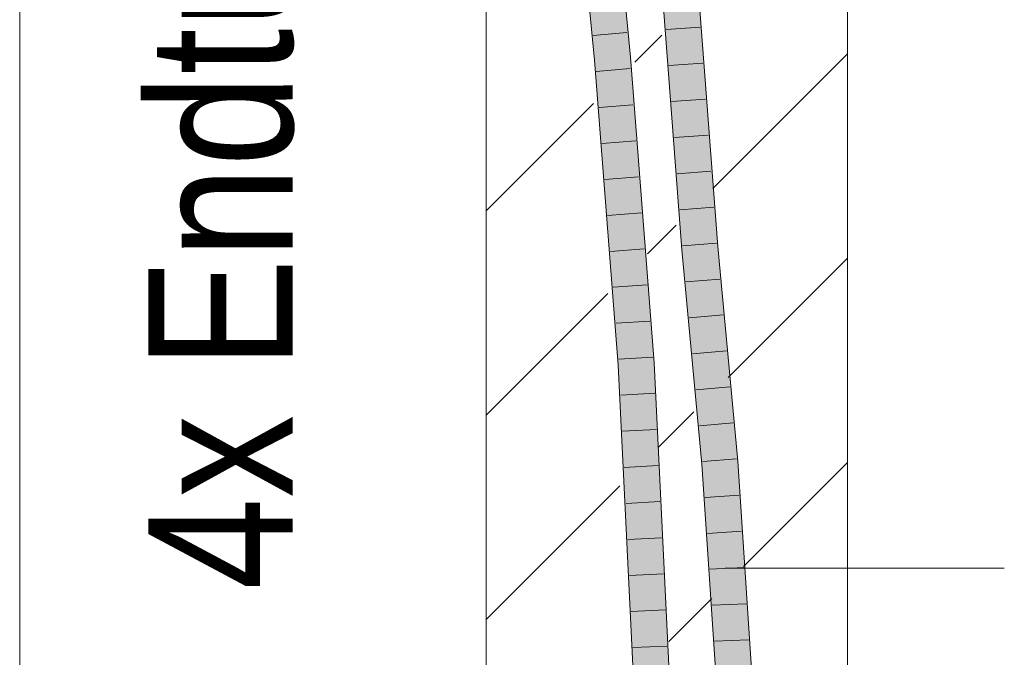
# Model space of a CAD drawing. Extents: x -720 to 300, y 62 to 1162.
# Tile 224 of 256: x 227.95 to 234.76, y 861.35 to 865.77. Entities that reach past the tile are written whole.
import ezdxf
from ezdxf.lldxf.tags import DXFTag

# ---------------------------------------------------------------- set-up
doc = ezdxf.new("R2010")
doc.units = 0
doc.layers.get('0').update_dxf_attribs({"lineweight": 13})
for name, color, linetype, lineweight, true_color in [('E_Detail_Beschriftung', 7, 'Continuous', 13, 0x009900), ('E_Detail_Wandschraffur', 7, 'Continuous', 5, 0xc0c0c0), ('E_Leerrohr 25-A06G942U8I', 7, 'Continuous', 9, 0xff8000), ('E_Leerrohr 25-Shading', 7, 'Continuous', 9, 0xff8000)]:
    doc.layers.add(name, color=color, linetype=linetype, lineweight=lineweight, true_color=true_color)
doc.layers.add('E_Detail_Linie_Text_Bem', color=7, linetype='Continuous', lineweight=13)
doc.styles.get("Standard").update_dxf_attribs({"font": 'ARIALN.TTF'})
tags = doc.linetypes.add('fein_strichliert', pattern=[4, 1, -2, 1]).pattern_tags.tags
tags[8:9] = [DXFTag(74, 4), DXFTag(75, 0), DXFTag(340, '0'), DXFTag(46, 0.0), DXFTag(50, 0.0), DXFTag(44, 0.0), DXFTag(45, 0.0)]
tags[6:7] = [DXFTag(74, 4), DXFTag(75, 0), DXFTag(340, '0'), DXFTag(46, 0.0), DXFTag(50, 0.0), DXFTag(44, 0.0), DXFTag(45, 0.0)]
tags[4:5] = [DXFTag(74, 4), DXFTag(75, 0), DXFTag(340, '0'), DXFTag(46, 0.0), DXFTag(50, 0.0), DXFTag(44, 0.0), DXFTag(45, 0.0)]
tags = doc.linetypes.add('fein_strichliert-A06G942X8I', pattern=[4, 1, -2, 1]).pattern_tags.tags
tags[8:9] = [DXFTag(74, 4), DXFTag(75, 0), DXFTag(340, '0'), DXFTag(46, 0.0), DXFTag(50, 0.0), DXFTag(44, 0.0), DXFTag(45, 0.0)]
tags[6:7] = [DXFTag(74, 4), DXFTag(75, 0), DXFTag(340, '0'), DXFTag(46, 0.0), DXFTag(50, 0.0), DXFTag(44, 0.0), DXFTag(45, 0.0)]
tags[4:5] = [DXFTag(74, 4), DXFTag(75, 0), DXFTag(340, '0'), DXFTag(46, 0.0), DXFTag(50, 0.0), DXFTag(44, 0.0), DXFTag(45, 0.0)]

# ---------------------------------------------------------------- blocks, each defined once
blk = doc.blocks.new('Shading-A06G93YB8I', base_point=(231.5078, 857.4585))
at = {"layer": 'E_Leerrohr 25-Shading', "color": 43, "true_color": 0xd7ab7f}
for points in [[(231.9234, 865.4859), (231.9599, 865.4891), (231.7409, 867.3815), (231.7773, 867.385)], [(232.136, 865.5044), (232.1725, 865.5076), (231.9533, 867.4018), (231.9898, 867.4053)], [(232.4402, 865.8209), (232.4036, 865.8186), (232.565, 864.1779), (232.5286, 864.1748)], [(232.6225, 865.8321), (232.6166, 865.8317), (232.7412, 864.1927)], [(232.7777, 864.1958), (232.6532, 865.834), (232.7412, 864.1927), (232.6225, 865.8321)], [(231.9599, 865.4891), (231.9234, 865.4859), (231.977, 865.2595)], [(231.9775, 865.2535), (231.977, 865.2595), (231.9419, 865.2504), (231.9234, 865.4859)], [(231.9599, 865.4891), (231.977, 865.2595), (231.9783, 865.2541)], [(232.136, 865.5044), (232.1543, 865.2705), (232.1725, 865.5076), (232.1908, 865.2738)], [(231.9783, 865.2541), (231.977, 865.2595), (232.1191, 863.3782), (232.1175, 863.3781)], [(232.1543, 865.2705), (232.3017, 863.3895), (232.1908, 865.2738), (232.3382, 863.3918)], [(232.1175, 863.3781), (231.9775, 865.2535), (232.0887, 863.3763), (231.9419, 865.2504)], [(232.1191, 863.3782), (232.1252, 863.3785), (231.9783, 865.2541)], [(232.565, 864.1779), (232.5286, 864.1748), (232.7037, 862.6935), (232.6672, 862.6906)], [(232.7777, 864.1958), (232.7412, 864.1927), (232.9164, 862.7104), (232.8799, 862.7075)], [(232.1175, 863.3781), (232.0887, 863.3763), (232.2107, 860.9416), (232.2061, 860.9414)], [(232.1191, 863.3782), (232.1175, 863.3781), (232.2134, 860.9417), (232.2107, 860.9416)], [(232.1191, 863.3782), (232.2134, 860.9417), (232.1252, 863.3785), (232.2275, 860.9423)], [(232.2275, 860.9423), (232.2426, 860.9429), (232.1252, 863.3785)], [(232.4193, 860.9501), (232.4559, 860.9517), (232.3017, 863.3895), (232.3382, 863.3918)], [(232.7037, 862.6935), (232.6672, 862.6906), (232.7953, 861.1821), (232.7672, 861.1814)], [(232.8038, 861.1823), (232.7037, 862.6935), (232.7953, 861.1821)], [(232.9164, 862.7104), (232.8799, 862.7075), (233.0171, 861.1878), (232.9805, 861.1869)]]:
    blk.add_solid(points, dxfattribs=at)
at = {"layer": 'E_Leerrohr 25-Shading', "color": 31, "true_color": 0xfabd7f}
for points in [[(231.9599, 865.4891), (232.0479, 865.4968), (231.7773, 867.385), (231.8653, 867.3934)], [(231.9533, 867.4018), (231.9668, 866.3399), (232.1315, 865.504), (232.0479, 865.4968)], [(231.9533, 867.4018), (232.1315, 865.504), (232.136, 865.5044)], [(232.6531, 864.1853), (232.5142, 865.8254), (232.565, 864.1779), (232.4402, 865.8209)], [(232.6531, 864.1853), (232.5284, 865.8263), (232.5142, 865.8254)], [(232.6166, 865.8317), (232.5284, 865.8263), (232.7412, 864.1927), (232.6531, 864.1853)], [(231.9599, 865.4891), (231.9783, 865.2541), (232.0479, 865.4968), (232.0663, 865.262)], [(232.1315, 865.504), (232.0479, 865.4968), (232.1543, 865.2705), (232.3017, 863.3895)], [(232.3017, 863.3895), (232.0479, 865.4968), (232.2323, 863.3852)], [(232.0479, 865.4968), (232.0663, 865.262), (232.2323, 863.3852), (232.2284, 863.3849)], [(232.136, 865.5044), (232.1315, 865.504), (232.1543, 865.2705)], [(231.9783, 865.2541), (232.1252, 863.3785), (232.0663, 865.262), (232.2135, 863.384)], [(232.0663, 865.262), (232.2135, 863.384), (232.2284, 863.3849)], [(232.6531, 864.1853), (232.565, 864.1779), (232.7918, 862.7005), (232.7037, 862.6935)], [(232.7412, 864.1927), (232.6531, 864.1853), (232.8799, 862.7075), (232.7918, 862.7005)], [(232.2426, 860.9429), (232.331, 860.9465), (232.1252, 863.3785), (232.2135, 863.384)], [(232.2284, 863.3849), (232.2135, 863.384), (232.4018, 860.9495), (232.3676, 860.9481)], [(232.2135, 863.384), (232.331, 860.9465), (232.3676, 860.9481)], [(232.2284, 863.3849), (232.4018, 860.9495), (232.2323, 863.3852), (232.4081, 860.9497)], [(232.4081, 860.9497), (232.4193, 860.9501), (232.2323, 863.3852), (232.3017, 863.3895)], [(232.7918, 862.7005), (232.7037, 862.6935), (232.8921, 861.1846), (232.8038, 861.1823)], [(232.8799, 862.7075), (232.7918, 862.7005), (232.9805, 861.1869), (232.8921, 861.1846)]]:
    blk.add_solid(points, dxfattribs=at)
blk = doc.blocks.new('Referenz-A06G942Y8I')
at = {"layer": 'E_Detail_Linie_Text_Bem', "linetype": 'fein_strichliert-A06G942X8I', "ltscale": 0.65}
blk.add_line((227.9467, 856.4069), (227.9467, 909.2862), dxfattribs=at)
at = {"layer": 'E_Detail_Linie_Text_Bem', "linetype": 'Continuous', "ltscale": 0.13}
for p, q in [((233.6751, 897.2149), (233.6751, 857.2149)), ((231.1751, 857.2149), (231.1751, 885.2149))]:
    blk.add_line(p, q, dxfattribs=at)
at = {"layer": 'E_Detail_Linie_Text_Bem', "color": 0, "linetype": 'Continuous', "ltscale": 0.13}
blk.add_line((232.8282, 861.97), (234.7602, 861.97), dxfattribs=at)
at = {"layer": 'E_Detail_Wandschraffur', "linetype": 'ByBlock', "ltscale": 0.13}
for p, q in [((232.2043, 865.4731), (232.39, 865.6588)), ((231.1751, 864.4438), (231.9172, 865.1859)), ((232.8491, 863.2895), (233.6751, 864.1154)), ((232.3646, 862.805), (232.6123, 863.0526)), ((231.1751, 861.6154), (232.1, 862.5404))]:
    blk.add_line(p, q, dxfattribs=at)
at = {"layer": 'E_Detail_Wandschraffur', "linetype": 'fein_strichliert', "ltscale": 0.13}
for p, q in [((232.7431, 864.5976), (233.6751, 865.5296)), ((232.2916, 864.1462), (232.4891, 864.3436)), ((231.1751, 863.0296), (232.0168, 863.8713)), ((232.9552, 861.9813), (233.6751, 862.7012)), ((232.4377, 861.4638), (232.7355, 861.7616))]:
    blk.add_line(p, q, dxfattribs=at)
at = {"layer": 'E_Leerrohr 25-A06G942U8I', "linetype": 'Continuous', "ltscale": 0.13}
for p, q in [((231.9234, 865.4859), (231.7409, 867.3815)), ((232.1725, 865.5076), (231.9898, 867.4053)), ((232.4036, 865.8186), (232.5286, 864.1748)), ((232.6532, 865.834), (232.7777, 864.1958)), ((232.1486, 865.6771), (231.9145, 865.6566)), ((232.4202, 865.6992), (232.6547, 865.7141)), ((232.0887, 863.3763), (231.9234, 865.4859)), ((232.3382, 863.3918), (232.1725, 865.5076)), ((232.4392, 865.4496), (232.6737, 865.4652)), ((232.1712, 865.4279), (231.937, 865.4078)), ((232.4582, 865.1999), (232.6926, 865.2163)), ((232.1907, 865.1783), (231.9565, 865.1589)), ((232.2103, 864.9287), (231.976, 864.91)), ((232.4771, 864.9502), (232.7115, 864.9674)), ((232.4961, 864.7005), (232.7304, 864.7186)), ((232.2299, 864.6792), (231.9955, 864.6611)), ((232.5151, 864.4508), (232.7494, 864.4697)), ((232.2494, 864.4296), (232.0151, 864.4122)), ((232.269, 864.18), (232.0346, 864.1633)), ((232.5286, 864.1748), (232.6672, 862.6906)), ((232.5341, 864.2011), (232.7683, 864.2208)), ((232.7777, 864.1958), (232.9164, 862.7104)), ((232.5569, 863.9522), (232.7911, 863.9718)), ((232.2885, 863.9304), (232.0541, 863.9144)), ((232.5801, 863.7034), (232.8143, 863.7228)), ((232.3081, 863.6809), (232.0736, 863.6655)), ((232.3276, 863.4313), (232.0931, 863.4166)), ((232.6034, 863.4546), (232.8376, 863.4738)), ((232.2061, 860.9414), (232.0887, 863.3763)), ((232.4559, 860.9517), (232.3382, 863.3918)), ((232.6266, 863.2058), (232.8609, 863.2248)), ((232.3409, 863.1814), (232.1063, 863.1672)), ((232.6499, 862.9569), (232.8841, 862.9758)), ((232.3529, 862.9314), (232.1183, 862.9178)), ((232.365, 862.6815), (232.1303, 862.6683)), ((232.6672, 862.6906), (232.7671, 861.1814)), ((232.6731, 862.7081), (232.9074, 862.7268)), ((232.9164, 862.7104), (233.0171, 861.1878)), ((232.69, 862.4597), (232.9244, 862.4764)), ((232.377, 862.4315), (232.1424, 862.4189)), ((232.7064, 862.2112), (232.941, 862.2259)), ((232.3891, 862.1815), (232.1544, 862.1694)), ((232.4011, 861.9316), (232.1664, 861.9199)), ((232.7229, 861.9628), (232.9575, 861.9754)), ((232.7393, 861.7144), (232.9741, 861.7249)), ((232.4132, 861.6816), (232.1784, 861.6705)), ((232.7558, 861.466), (232.9906, 861.4744)), ((232.4252, 861.4317), (232.1905, 861.421))]:
    blk.add_line(p, q, dxfattribs=at)
at = {"layer": 'E_Detail_Beschriftung', "linetype": 'Continuous', "ltscale": 0.13, "insert": (228.8361, 861.8207), "char_height": 1, "attachment_point": 1, "rotation": 90}
blk.add_mtext('{\\fArial Narrow;4x Endtülle}', dxfattribs=at)

msp = doc.modelspace()

# ---------------------------------------------------------------- block references
at = {"color": 8, "lineweight": 25, "ltscale": 0.25, "true_color": 0x808080}
msp.add_blockref('Referenz-A06G942Y8I', (0, 0), dxfattribs=at)
msp.add_blockref('Shading-A06G93YB8I', (231.5078, 857.4585))

doc.saveas('drawing.dxf')
